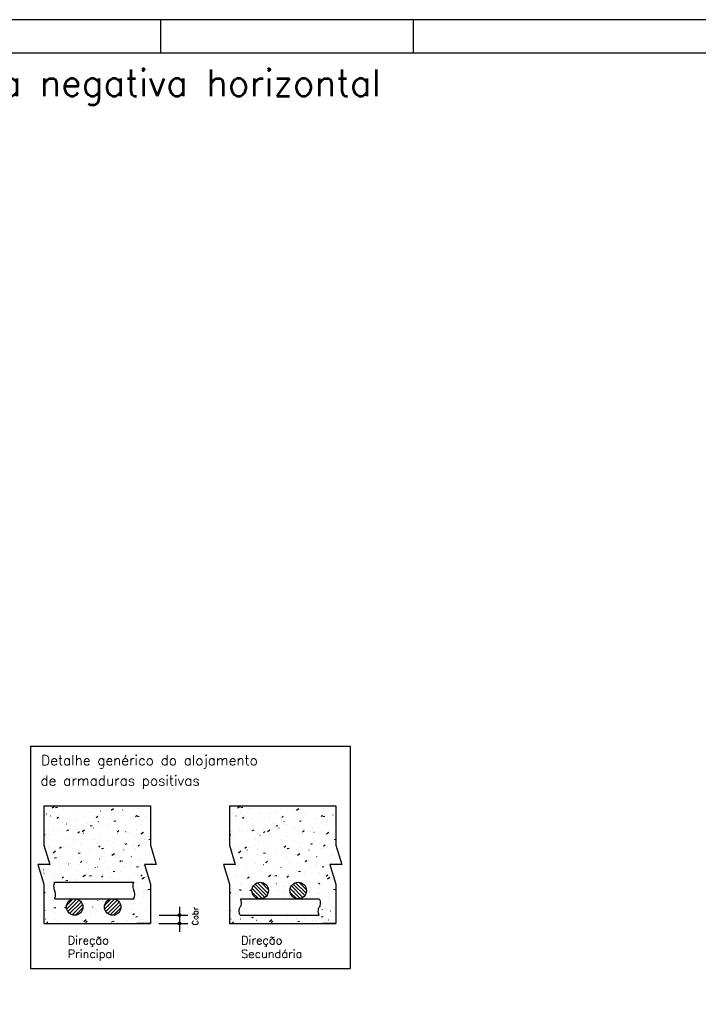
# Model space of a CAD drawing. Extents: x 0 to 84.1, y 0 to 59.4.
# Tile 3 of 7: x 16.8 to 37.2, y 29.8 to 59.4. Entities that reach past the tile are written whole.
import ezdxf

# ---------------------------------------------------------------- set-up
doc = ezdxf.new("R2010")
doc.units = 0
doc.header["$MEASUREMENT"] = 0
doc.layers.add('2', color=2, linetype='CONTINUOUS')
doc.layers.add('7', color=7, linetype='CONTINUOUS')
doc.styles.get("Standard").update_dxf_attribs({"font": 'ROMANS.SHX'})

msp = doc.modelspace()

# ---------------------------------------------------------------- linework, layer by layer
at = {"layer": '2', "linetype": 'Continuous'}
for p, q in [((84.100006, 59.400002), (0, 59.400002)), ((21, 59.400002), (21, 58.400002)), ((28.600006, 58.400002), (28.600006, 59.400002)), ((17.0946, 37.583948), (26.6996, 37.583948)), ((17.0946, 37.583948), (17.0946, 30.9)), ((26.6996, 37.583948), (26.6996, 30.9)), ((17.49349, 35.78758), (20.69349, 35.78758)), ((17.49349, 35.78758), (17.49349, 34.609642)), ((19.045229, 35.785884), (19.045837, 35.786677)), ((20.69349, 35.78758), (20.69349, 34.609642)), ((23.067987, 35.78758), (26.267987, 35.78758)), ((23.067987, 35.78758), (23.067987, 34.609642)), ((24.619725, 35.785884), (24.620334, 35.786677)), ((26.267987, 35.78758), (26.267987, 34.609642)), ((17.49349, 35.667398), (17.49349, 35.667398)), ((17.49349, 35.547), (17.49349, 35.547)), ((17.49349, 35.52884), (17.49349, 35.52884)), ((17.49349, 35.52884), (17.49349, 35.52884)), ((17.49349, 35.52884), (17.49349, 35.52884)), ((17.49349, 35.52145), (17.49349, 35.52145)), ((17.49349, 35.52145), (17.49349, 35.52145)), ((17.57687, 35.547325), (17.577847, 35.547541)), ((17.741171, 35.72817), (17.813813, 35.781305)), ((17.820944, 35.601435), (17.821921, 35.601651)), ((17.842079, 35.735157), (17.900977, 35.746606)), ((17.93173, 35.506633), (17.932339, 35.507426)), ((17.979976, 35.658444), (17.980107, 35.659436)), ((18.085443, 35.706954), (18.086051, 35.707748)), ((18.410862, 35.545106), (18.411471, 35.545899)), ((18.582455, 35.770258), (18.583431, 35.770474)), ((18.741517, 35.542955), (18.741647, 35.543947)), ((18.891516, 35.585562), (18.892125, 35.586356)), ((19.023731, 35.719933), (19.023862, 35.720924)), ((19.199503, 35.632752), (19.20048, 35.632968)), ((19.370649, 35.624036), (19.371257, 35.624829)), ((19.443577, 35.686862), (19.444554, 35.687078)), ((19.512458, 35.653686), (19.585099, 35.70682)), ((19.783902, 35.594034), (19.784032, 35.595025)), ((19.81167, 35.494164), (19.812646, 35.49438)), ((19.851302, 35.664492), (19.851911, 35.665286)), ((20.066116, 35.771011), (20.066247, 35.772003)), ((20.247032, 35.469993), (20.292994, 35.50856)), ((20.282104, 35.503203), (20.283103, 35.503246)), ((20.330435, 35.702966), (20.331043, 35.703759)), ((20.606795, 35.517379), (20.607794, 35.517422)), ((23.067987, 35.667398), (23.067987, 35.667398)), ((23.067987, 35.547), (23.067987, 35.547)), ((23.067987, 35.52884), (23.067987, 35.52884)), ((23.067987, 35.52884), (23.067987, 35.52884)), ((23.067987, 35.52884), (23.067987, 35.52884)), ((23.067987, 35.52145), (23.067987, 35.52145)), ((23.067987, 35.52145), (23.067987, 35.52145)), ((23.151367, 35.547325), (23.152343, 35.547541)), ((23.315668, 35.72817), (23.388309, 35.781305)), ((23.395441, 35.601435), (23.396417, 35.601651)), ((23.416576, 35.735157), (23.475474, 35.746606)), ((23.506227, 35.506633), (23.506836, 35.507426)), ((23.554473, 35.658444), (23.554603, 35.659436)), ((23.659939, 35.706954), (23.660548, 35.707748)), ((23.985359, 35.545106), (23.985968, 35.545899)), ((24.156952, 35.770258), (24.157928, 35.770474)), ((24.316014, 35.542955), (24.316144, 35.543947)), ((24.466013, 35.585562), (24.466622, 35.586356)), ((24.598228, 35.719933), (24.598359, 35.720924)), ((24.774, 35.632752), (24.774976, 35.632968)), ((24.945145, 35.624036), (24.945754, 35.624829)), ((25.018074, 35.686862), (25.01905, 35.687078)), ((25.086954, 35.653686), (25.159595, 35.70682)), ((25.358398, 35.594034), (25.358529, 35.595025)), ((25.386167, 35.494164), (25.387143, 35.49438)), ((25.425799, 35.664492), (25.426408, 35.665286)), ((25.640613, 35.771011), (25.640744, 35.772003)), ((25.821528, 35.469993), (25.867491, 35.50856)), ((25.856601, 35.503203), (25.8576, 35.503246)), ((25.904931, 35.702966), (25.90554, 35.703759)), ((26.181292, 35.517379), (26.182291, 35.517422)), ((17.49349, 35.381449), (17.49349, 35.381449)), ((17.49349, 35.381449), (17.49349, 35.381449)), ((17.49349, 35.254538), (17.49349, 35.254538)), ((17.49349, 35.254538), (17.49349, 35.254538)), ((17.697762, 35.481467), (17.697892, 35.482458)), ((17.883943, 35.411915), (17.929906, 35.450482)), ((17.971306, 35.402311), (17.972305, 35.402355)), ((18.178316, 35.242045), (18.178924, 35.242838)), ((18.189037, 35.408737), (18.190013, 35.408953)), ((18.459302, 35.365978), (18.459433, 35.366969)), ((18.705606, 35.434371), (18.706605, 35.434415)), ((18.806085, 35.271231), (18.807061, 35.271447)), ((18.88956, 35.187731), (18.948457, 35.19918)), ((19.030297, 35.448547), (19.031296, 35.448591)), ((19.050159, 35.325341), (19.051135, 35.325557)), ((19.065487, 35.440954), (19.11145, 35.479521)), ((19.138102, 35.320975), (19.13871, 35.321768)), ((19.219472, 35.240078), (19.219603, 35.24107)), ((19.501687, 35.417056), (19.501818, 35.418048)), ((19.547804, 35.471142), (19.548803, 35.471186)), ((19.596331, 35.325114), (19.655229, 35.336562)), ((19.944175, 35.199583), (19.944784, 35.200376)), ((20.097888, 35.399905), (20.098496, 35.400698)), ((20.260878, 35.283721), (20.261009, 35.284713)), ((20.303103, 35.462496), (20.362, 35.473945)), ((20.423307, 35.238056), (20.423916, 35.238849)), ((20.428718, 35.356658), (20.429695, 35.356874)), ((20.543093, 35.460699), (20.543224, 35.46169)), ((20.672792, 35.410768), (20.673769, 35.410984)), ((23.067987, 35.381449), (23.067987, 35.381449)), ((23.067987, 35.381449), (23.067987, 35.381449)), ((23.067987, 35.254538), (23.067987, 35.254538)), ((23.067987, 35.254538), (23.067987, 35.254538)), ((23.272258, 35.481467), (23.272389, 35.482458)), ((23.45844, 35.411915), (23.504403, 35.450482)), ((23.545803, 35.402311), (23.546802, 35.402355)), ((23.752812, 35.242045), (23.753421, 35.242838)), ((23.763534, 35.408737), (23.76451, 35.408953)), ((24.033799, 35.365978), (24.03393, 35.366969)), ((24.280103, 35.434371), (24.281102, 35.434415)), ((24.380582, 35.271231), (24.381558, 35.271447)), ((24.464056, 35.187731), (24.522954, 35.19918)), ((24.604794, 35.448547), (24.605793, 35.448591)), ((24.624656, 35.325341), (24.625632, 35.325557)), ((24.639984, 35.440954), (24.685947, 35.479521)), ((24.712598, 35.320975), (24.713207, 35.321768)), ((24.793969, 35.240078), (24.7941, 35.24107)), ((25.076184, 35.417056), (25.076314, 35.418048)), ((25.122301, 35.471142), (25.1233, 35.471186)), ((25.170828, 35.325114), (25.229726, 35.336562)), ((25.518672, 35.199583), (25.519281, 35.200376)), ((25.672384, 35.399905), (25.672993, 35.400698)), ((25.835375, 35.283721), (25.835506, 35.284713)), ((25.877599, 35.462496), (25.936497, 35.473945)), ((25.997804, 35.238056), (25.998413, 35.238849)), ((26.003215, 35.356658), (26.004191, 35.356874)), ((26.11759, 35.460699), (26.11772, 35.46169)), ((26.247289, 35.410768), (26.248265, 35.410984)), ((17.49349, 35.084286), (17.49349, 35.084286)), ((17.49349, 34.980236), (17.49349, 34.980236)), ((17.49349, 34.980236), (17.49349, 34.980236)), ((17.49349, 34.935507), (17.49349, 34.935507)), ((17.49349, 34.916363), (17.534914, 34.924415)), ((17.49349, 34.913203), (17.49349, 34.913203)), ((17.49349, 34.913203), (17.49349, 34.913203)), ((17.543949, 35.001266), (17.544558, 35.00206)), ((17.629716, 34.919151), (17.630715, 34.919195)), ((17.795619, 35.047216), (17.796595, 35.047432)), ((17.894873, 35.012022), (17.895004, 35.013014)), ((18.024603, 35.041723), (18.025212, 35.042516)), ((18.177088, 35.189), (18.177218, 35.189991)), ((18.182788, 35.050349), (18.241686, 35.061797)), ((18.364016, 34.951211), (18.365015, 34.951255)), ((18.412667, 34.90971), (18.413643, 34.909927)), ((18.503735, 35.080196), (18.504344, 35.08099)), ((18.513935, 34.978147), (18.559898, 35.016714)), ((18.640765, 35.016072), (18.713406, 35.069207)), ((18.656741, 34.96382), (18.657717, 34.964037)), ((18.688707, 34.965388), (18.689706, 34.965431)), ((18.937258, 35.063101), (18.937388, 35.064092)), ((18.984389, 35.120653), (18.984998, 35.121446)), ((19.206214, 34.987983), (19.207213, 34.988026)), ((19.418252, 35.132643), (19.419228, 35.132859)), ((19.463521, 35.159126), (19.46413, 35.15992)), ((19.69548, 35.007186), (19.741442, 35.045753)), ((19.696449, 34.929766), (19.69658, 34.930757)), ((19.940514, 35.020043), (19.941513, 35.020086)), ((19.978664, 35.106743), (19.978794, 35.107735)), ((20.0353, 34.995137), (20.036276, 34.995354)), ((20.190761, 34.934995), (20.191369, 34.935788)), ((20.265205, 35.034219), (20.266204, 35.034263)), ((20.279374, 35.049247), (20.28035, 35.049464)), ((20.412051, 34.941588), (20.484692, 34.994723)), ((20.663866, 34.965614), (20.664475, 34.966407)), ((23.067987, 35.084286), (23.067987, 35.084286)), ((23.067987, 34.980236), (23.067987, 34.980236)), ((23.067987, 34.980236), (23.067987, 34.980236)), ((23.067987, 34.935507), (23.067987, 34.935507)), ((23.067987, 34.916363), (23.109411, 34.924415)), ((23.067987, 34.913203), (23.067987, 34.913203)), ((23.067987, 34.913203), (23.067987, 34.913203)), ((23.118446, 35.001266), (23.119055, 35.00206)), ((23.204213, 34.919151), (23.205212, 34.919195)), ((23.370116, 35.047216), (23.371092, 35.047432)), ((23.46937, 35.012022), (23.4695, 35.013014)), ((23.5991, 35.041723), (23.599709, 35.042516)), ((23.751584, 35.189), (23.751715, 35.189991)), ((23.757285, 35.050349), (23.816182, 35.061797)), ((23.938513, 34.951211), (23.939512, 34.951255)), ((23.987164, 34.90971), (23.98814, 34.909927)), ((24.078232, 35.080196), (24.078841, 35.08099)), ((24.088432, 34.978147), (24.134395, 35.016714)), ((24.215261, 35.016072), (24.287902, 35.069207)), ((24.231238, 34.96382), (24.232214, 34.964037)), ((24.263204, 34.965388), (24.264203, 34.965431)), ((24.511755, 35.063101), (24.511885, 35.064092)), ((24.558886, 35.120653), (24.559495, 35.121446)), ((24.780711, 34.987983), (24.78171, 34.988026)), ((24.992749, 35.132643), (24.993725, 35.132859)), ((25.038018, 35.159126), (25.038627, 35.15992)), ((25.269976, 35.007186), (25.315939, 35.045753)), ((25.270946, 34.929766), (25.271076, 34.930757)), ((25.515011, 35.020043), (25.51601, 35.020086)), ((25.553161, 35.106743), (25.553291, 35.107735)), ((25.609797, 34.995137), (25.610773, 34.995354)), ((25.765257, 34.934995), (25.765866, 34.935788)), ((25.839702, 35.034219), (25.840701, 35.034263)), ((25.853871, 35.049247), (25.854847, 35.049464)), ((25.986547, 34.941588), (26.059188, 34.994723)), ((26.238363, 34.965614), (26.238971, 34.966407)), ((17.49349, 34.705934), (17.49349, 34.705934)), ((17.49349, 34.705934), (17.49349, 34.705934)), ((17.49349, 34.705934), (17.49349, 34.705934)), ((17.49349, 34.609645), (17.672324, 34.020676)), ((17.612658, 34.835045), (17.612789, 34.836036)), ((18.263323, 34.602299), (18.264299, 34.602516)), ((18.271189, 34.777135), (18.271797, 34.777929)), ((18.372829, 34.709145), (18.372959, 34.710137)), ((18.596608, 34.615287), (18.597217, 34.61608)), ((18.655043, 34.886123), (18.655174, 34.887115)), ((19.024834, 34.771122), (19.02581, 34.771339)), ((19.077262, 34.655743), (19.077871, 34.656537)), ((19.230975, 34.856065), (19.231583, 34.856859)), ((19.414235, 34.752788), (19.414365, 34.75378)), ((19.556394, 34.694217), (19.557003, 34.69501)), ((19.641882, 34.633617), (19.642858, 34.633833)), ((19.885956, 34.687726), (19.886932, 34.687943)), ((19.93704, 34.640305), (19.995937, 34.651754)), ((20.037048, 34.734673), (20.037657, 34.735467)), ((20.175775, 34.637299), (20.175906, 34.63829)), ((20.325472, 34.573418), (20.371434, 34.611985)), ((20.45799, 34.814277), (20.45812, 34.815268)), ((20.510154, 34.765292), (20.510762, 34.766086)), ((20.643811, 34.777688), (20.69349, 34.787344)), ((20.647467, 34.856549), (20.648443, 34.856766)), ((20.69349, 34.609645), (20.872324, 34.020676)), ((23.067987, 34.705934), (23.067987, 34.705934)), ((23.067987, 34.705934), (23.067987, 34.705934)), ((23.067987, 34.705934), (23.067987, 34.705934)), ((23.067987, 34.609645), (23.24682, 34.020676)), ((23.187155, 34.835045), (23.187286, 34.836036)), ((23.83782, 34.602299), (23.838796, 34.602516)), ((23.845685, 34.777135), (23.846294, 34.777929)), ((23.947325, 34.709145), (23.947456, 34.710137)), ((24.171105, 34.615287), (24.171714, 34.61608)), ((24.22954, 34.886123), (24.229671, 34.887115)), ((24.599331, 34.771122), (24.600307, 34.771339)), ((24.651759, 34.655743), (24.652368, 34.656537)), ((24.805471, 34.856065), (24.80608, 34.856859)), ((24.988731, 34.752788), (24.988862, 34.75378)), ((25.130891, 34.694217), (25.1315, 34.69501)), ((25.216379, 34.633617), (25.217355, 34.633833)), ((25.460453, 34.687726), (25.461429, 34.687943)), ((25.511536, 34.640305), (25.570434, 34.651754)), ((25.611545, 34.734673), (25.612154, 34.735467)), ((25.750272, 34.637299), (25.750403, 34.63829)), ((25.899969, 34.573418), (25.945931, 34.611985)), ((26.032487, 34.814277), (26.032617, 34.815268)), ((26.08465, 34.765292), (26.085259, 34.766086)), ((26.218308, 34.777688), (26.267987, 34.787344)), ((26.221964, 34.856549), (26.22294, 34.856766)), ((26.267987, 34.609645), (26.446821, 34.020676)), ((17.542841, 34.447112), (17.542841, 34.447112)), ((17.542841, 34.447112), (17.542841, 34.447112)), ((17.542841, 34.447112), (17.542841, 34.447112)), ((17.544133, 34.442859), (17.544133, 34.442859)), ((17.544133, 34.442859), (17.544133, 34.442859)), ((17.544133, 34.442859), (17.544133, 34.442859)), ((17.550071, 34.423301), (17.550071, 34.423301)), ((17.555917, 34.404049), (17.555917, 34.404049)), ((17.555917, 34.404049), (17.555917, 34.404049)), ((17.555917, 34.404049), (17.555917, 34.404049)), ((17.636822, 34.536357), (17.637431, 34.53715)), ((17.769072, 34.378458), (17.841713, 34.431593)), ((17.808399, 34.35519), (17.80853, 34.356182)), ((17.962383, 34.51534), (18.008346, 34.553907)), ((18.019249, 34.548189), (18.020225, 34.548406)), ((18.022426, 34.468052), (18.023425, 34.468095)), ((18.090614, 34.532168), (18.090745, 34.533159)), ((18.117476, 34.576814), (18.118085, 34.577607)), ((18.347117, 34.482228), (18.348116, 34.482271)), ((18.364061, 34.312226), (18.36467, 34.313019)), ((18.523497, 34.36554), (18.582394, 34.376989)), ((18.631416, 34.409602), (18.632392, 34.409818)), ((18.849805, 34.398833), (18.849936, 34.399824)), ((18.864624, 34.504823), (18.865623, 34.504866)), ((19.13202, 34.57581), (19.13215, 34.576802)), ((19.143928, 34.544379), (19.18989, 34.582946)), ((19.230268, 34.502923), (19.289166, 34.514371)), ((19.323848, 34.391156), (19.324456, 34.391949)), ((19.492538, 34.326206), (19.493514, 34.326422)), ((19.540358, 34.303974), (19.612999, 34.357109)), ((19.598924, 34.536883), (19.599923, 34.536927)), ((19.893561, 34.460321), (19.893691, 34.461313)), ((19.923615, 34.551059), (19.924614, 34.551103)), ((20.254049, 34.495029), (20.255025, 34.495245)), ((20.441122, 34.573654), (20.442121, 34.573698)), ((20.653731, 34.334422), (20.653861, 34.335414)), ((23.117338, 34.447112), (23.117338, 34.447112)), ((23.117338, 34.447112), (23.117338, 34.447112)), ((23.117338, 34.447112), (23.117338, 34.447112)), ((23.11863, 34.442859), (23.11863, 34.442859)), ((23.11863, 34.442859), (23.11863, 34.442859)), ((23.11863, 34.442859), (23.11863, 34.442859)), ((23.124568, 34.423301), (23.124568, 34.423301)), ((23.130414, 34.404049), (23.130414, 34.404049)), ((23.130414, 34.404049), (23.130414, 34.404049)), ((23.130414, 34.404049), (23.130414, 34.404049)), ((23.211319, 34.536357), (23.211928, 34.53715)), ((23.343568, 34.378458), (23.416209, 34.431593)), ((23.382896, 34.35519), (23.383027, 34.356182)), ((23.53688, 34.51534), (23.582843, 34.553907)), ((23.593746, 34.548189), (23.594722, 34.548406)), ((23.596923, 34.468052), (23.597922, 34.468095)), ((23.665111, 34.532168), (23.665241, 34.533159)), ((23.691973, 34.576814), (23.692582, 34.577607)), ((23.921614, 34.482228), (23.922613, 34.482271)), ((23.938558, 34.312226), (23.939167, 34.313019)), ((24.097993, 34.36554), (24.156891, 34.376989)), ((24.205912, 34.409602), (24.206889, 34.409818)), ((24.424302, 34.398833), (24.424433, 34.399824)), ((24.439121, 34.504823), (24.44012, 34.504866)), ((24.706517, 34.57581), (24.706647, 34.576802)), ((24.718424, 34.544379), (24.764387, 34.582946)), ((24.804765, 34.502923), (24.863663, 34.514371)), ((24.898344, 34.391156), (24.898953, 34.391949)), ((25.067035, 34.326206), (25.068011, 34.326422)), ((25.114854, 34.303974), (25.187495, 34.357109)), ((25.173421, 34.536883), (25.17442, 34.536927)), ((25.468057, 34.460321), (25.468188, 34.461313)), ((25.498112, 34.551059), (25.499111, 34.551103)), ((25.828545, 34.495029), (25.829522, 34.495245)), ((26.015619, 34.573654), (26.016618, 34.573698)), ((26.228228, 34.334422), (26.228358, 34.335414)), ((17.672324, 34.020676), (17.314657, 34.020676)), ((17.314657, 34.020676), (17.49349, 33.431707)), ((17.601013, 34.255529), (17.601013, 34.255529)), ((17.611519, 34.22093), (17.611519, 34.22093)), ((17.620883, 34.19009), (17.620883, 34.19009)), ((17.622168, 34.185857), (17.622168, 34.185857)), ((17.622168, 34.185857), (17.622168, 34.185857)), ((17.622168, 34.185857), (17.622168, 34.185857)), ((17.625831, 34.186669), (17.626807, 34.186885)), ((17.729695, 34.071448), (17.730304, 34.072241)), ((17.816725, 34.228158), (17.875623, 34.239606)), ((17.869905, 34.240779), (17.870881, 34.240995)), ((18.210349, 34.111904), (18.210958, 34.112698)), ((18.237997, 34.048081), (18.238974, 34.048297)), ((18.285376, 34.044877), (18.285507, 34.045869)), ((18.523034, 34.021663), (18.524033, 34.021707)), ((18.567591, 34.221855), (18.567721, 34.222847)), ((18.592376, 34.081572), (18.638338, 34.120139)), ((18.689481, 34.150377), (18.69009, 34.151171)), ((19.170135, 34.190834), (19.170744, 34.191627)), ((19.248464, 34.272096), (19.24944, 34.272312)), ((19.257334, 34.053723), (19.258333, 34.053767)), ((19.329131, 34.106366), (19.329262, 34.107357)), ((19.582025, 34.067899), (19.583024, 34.067943)), ((19.611346, 34.283344), (19.611477, 34.284335)), ((19.649267, 34.229307), (19.649876, 34.230101)), ((19.77392, 34.110611), (19.819882, 34.149178)), ((19.86063, 34.133508), (19.861607, 34.133724)), ((20.099532, 34.090494), (20.100531, 34.090538)), ((20.122373, 34.259926), (20.122981, 34.26072)), ((20.371516, 34.157444), (20.371647, 34.158436)), ((20.872324, 34.020676), (20.514657, 34.020676)), ((20.514657, 34.020676), (20.69349, 33.431707)), ((20.588977, 34.020676), (20.588977, 34.020676)), ((20.595478, 34.290545), (20.596087, 34.291339)), ((20.612425, 34.020676), (20.612425, 34.020676)), ((20.612425, 34.020676), (20.612425, 34.020676)), ((20.613067, 34.020676), (20.613067, 34.020676)), ((20.721753, 34.050112), (20.722729, 34.050328)), ((20.813677, 34.020676), (20.813677, 34.020676)), ((20.833832, 34.122555), (20.834832, 34.122598)), ((20.838011, 34.020676), (20.838011, 34.020676)), ((23.24682, 34.020676), (22.889153, 34.020676)), ((22.889153, 34.020676), (23.067987, 33.431707)), ((23.17551, 34.255529), (23.17551, 34.255529)), ((23.186016, 34.22093), (23.186016, 34.22093)), ((23.19538, 34.19009), (23.19538, 34.19009)), ((23.196665, 34.185857), (23.196665, 34.185857)), ((23.196665, 34.185857), (23.196665, 34.185857)), ((23.196665, 34.185857), (23.196665, 34.185857)), ((23.200327, 34.186669), (23.201304, 34.186885)), ((23.304192, 34.071448), (23.304801, 34.072241)), ((23.391222, 34.228158), (23.450119, 34.239606)), ((23.444401, 34.240779), (23.445378, 34.240995)), ((23.784846, 34.111904), (23.785455, 34.112698)), ((23.812494, 34.048081), (23.81347, 34.048297)), ((23.859873, 34.044877), (23.860003, 34.045869)), ((24.097531, 34.021663), (24.09853, 34.021707)), ((24.142087, 34.221855), (24.142218, 34.222847)), ((24.166872, 34.081572), (24.212835, 34.120139)), ((24.263978, 34.150377), (24.264587, 34.151171)), ((24.744632, 34.190834), (24.745241, 34.191627)), ((24.822961, 34.272096), (24.823937, 34.272312)), ((24.831831, 34.053723), (24.83283, 34.053767)), ((24.903628, 34.106366), (24.903759, 34.107357)), ((25.156522, 34.067899), (25.157521, 34.067943)), ((25.185843, 34.283344), (25.185973, 34.284335)), ((25.223764, 34.229307), (25.224373, 34.230101)), ((25.348417, 34.110611), (25.394379, 34.149178)), ((25.435127, 34.133508), (25.436104, 34.133724)), ((25.674029, 34.090494), (25.675028, 34.090538)), ((25.696869, 34.259926), (25.697478, 34.26072)), ((25.946013, 34.157444), (25.946144, 34.158436)), ((26.446821, 34.020676), (26.089154, 34.020676)), ((26.089154, 34.020676), (26.267987, 33.431707)), ((26.163474, 34.020676), (26.163474, 34.020676)), ((26.169975, 34.290545), (26.170584, 34.291339)), ((26.186922, 34.020676), (26.186922, 34.020676)), ((26.186922, 34.020676), (26.186922, 34.020676)), ((26.187564, 34.020676), (26.187564, 34.020676)), ((26.296249, 34.050112), (26.297226, 34.050328)), ((26.388174, 34.020676), (26.388174, 34.020676)), ((26.408329, 34.122555), (26.409328, 34.122598)), ((26.412507, 34.020676), (26.412507, 34.020676)), ((17.326476, 33.98175), (17.326476, 33.98175)), ((17.330171, 33.969581), (17.330171, 33.969581)), ((17.330171, 33.969581), (17.330171, 33.969581)), ((17.330171, 33.969581), (17.330171, 33.969581)), ((17.365095, 33.854563), (17.365095, 33.854563)), ((17.476487, 33.879258), (17.477463, 33.879474)), ((17.497148, 33.768387), (17.497757, 33.76918)), ((17.680836, 33.984892), (17.681835, 33.984935)), ((18.003162, 33.8679), (18.003292, 33.868891)), ((18.005527, 33.999068), (18.006526, 33.999112)), ((18.456934, 33.847316), (18.457543, 33.84811)), ((18.668665, 33.666361), (18.741306, 33.719495)), ((18.764702, 33.752411), (18.764833, 33.753402)), ((18.855046, 33.910575), (18.856022, 33.910791)), ((19.046917, 33.929388), (19.047047, 33.93038)), ((19.09912, 33.964685), (19.100096, 33.964901)), ((19.263008, 33.725925), (19.263617, 33.726718)), ((19.41672, 33.926246), (19.417329, 33.92704)), ((19.467212, 33.771987), (19.468189, 33.772203)), ((19.570977, 33.818114), (19.629874, 33.829563)), ((19.736114, 33.756544), (19.736722, 33.757337)), ((19.807087, 33.803489), (19.807218, 33.804481)), ((19.889826, 33.956865), (19.890435, 33.957659)), ((20.089302, 33.980467), (20.089432, 33.981458)), ((20.209219, 33.787163), (20.209828, 33.787956)), ((20.277748, 33.955497), (20.336646, 33.966945)), ((20.362931, 33.987484), (20.36354, 33.988278)), ((20.403912, 33.676842), (20.449875, 33.71541)), ((20.477679, 33.996002), (20.478655, 33.996218)), ((22.900973, 33.98175), (22.900973, 33.98175)), ((22.904668, 33.969581), (22.904668, 33.969581)), ((22.904668, 33.969581), (22.904668, 33.969581)), ((22.904668, 33.969581), (22.904668, 33.969581)), ((22.939592, 33.854563), (22.939592, 33.854563)), ((23.050983, 33.879258), (23.05196, 33.879474)), ((23.071645, 33.768387), (23.072254, 33.76918)), ((23.255333, 33.984892), (23.256332, 33.984935)), ((23.577658, 33.8679), (23.577789, 33.868891)), ((23.580024, 33.999068), (23.581023, 33.999112)), ((24.031431, 33.847316), (24.03204, 33.84811)), ((24.243161, 33.666361), (24.315802, 33.719495)), ((24.339199, 33.752411), (24.33933, 33.753402)), ((24.429542, 33.910575), (24.430519, 33.910791)), ((24.621414, 33.929388), (24.621544, 33.93038)), ((24.673616, 33.964685), (24.674593, 33.964901)), ((24.837505, 33.725925), (24.838114, 33.726718)), ((24.991217, 33.926246), (24.991826, 33.92704)), ((25.041709, 33.771987), (25.042685, 33.772203)), ((25.145474, 33.818114), (25.204371, 33.829563)), ((25.31061, 33.756544), (25.311219, 33.757337)), ((25.381584, 33.803489), (25.381714, 33.804481)), ((25.464323, 33.956865), (25.464931, 33.957659)), ((25.663798, 33.980467), (25.663929, 33.981458)), ((25.783716, 33.787163), (25.784324, 33.787956)), ((25.852245, 33.955497), (25.911143, 33.966945)), ((25.937428, 33.987484), (25.938037, 33.988278)), ((25.978409, 33.676842), (26.024371, 33.71541)), ((26.052175, 33.996002), (26.053152, 33.996218)), ((17.421282, 33.669516), (17.421282, 33.669516)), ((17.421282, 33.669516), (17.421282, 33.669516)), ((17.421282, 33.669516), (17.421282, 33.669516)), ((17.443131, 33.597561), (17.443131, 33.597561)), ((17.443131, 33.597561), (17.443131, 33.597561)), ((17.447741, 33.582375), (17.447741, 33.582375)), ((17.447741, 33.582375), (17.447741, 33.582375)), ((17.470488, 33.507462), (17.470488, 33.507462)), ((17.49349, 33.431707), (17.49349, 32.253773)), ((17.663937, 33.515908), (17.664936, 33.515952)), ((17.720947, 33.690922), (17.721077, 33.691913)), ((17.816543, 33.491504), (19.969952, 33.491504)), ((17.822568, 33.606538), (17.823177, 33.607331)), ((17.844579, 33.68656), (17.845556, 33.686776)), ((18.040824, 33.618765), (18.086786, 33.657332)), ((18.157434, 33.543349), (18.216331, 33.554798)), ((18.181444, 33.538503), (18.182443, 33.538547)), ((18.303222, 33.646995), (18.303831, 33.647788)), ((18.461627, 33.549054), (18.462604, 33.549271)), ((18.482488, 33.575433), (18.482618, 33.576424)), ((18.705701, 33.603164), (18.706678, 33.603381)), ((18.782354, 33.685468), (18.782963, 33.686261)), ((18.864205, 33.680732), (18.923103, 33.69218)), ((18.915744, 33.570563), (18.916743, 33.570607)), ((19.222368, 33.647804), (19.26833, 33.686371)), ((19.240435, 33.58474), (19.241434, 33.584783)), ((19.242658, 33.449534), (19.242788, 33.450525)), ((19.524872, 33.626511), (19.525003, 33.627503)), ((19.757942, 33.607334), (19.758941, 33.607378)), ((19.969952, 33.491504), (20.195048, 33.491504)), ((20.084261, 33.634481), (20.085237, 33.634698)), ((20.284064, 33.493176), (20.284194, 33.494168)), ((20.328335, 33.688591), (20.329311, 33.688808)), ((20.439951, 33.591876), (20.512592, 33.645011)), ((20.492243, 33.639395), (20.493242, 33.639438)), ((20.566278, 33.670154), (20.566409, 33.671146)), ((20.69349, 33.431707), (20.69349, 32.253773)), ((22.995779, 33.669516), (22.995779, 33.669516)), ((22.995779, 33.669516), (22.995779, 33.669516)), ((22.995779, 33.669516), (22.995779, 33.669516)), ((23.017627, 33.597561), (23.017627, 33.597561)), ((23.017627, 33.597561), (23.017627, 33.597561)), ((23.022238, 33.582375), (23.022238, 33.582375)), ((23.022238, 33.582375), (23.022238, 33.582375)), ((23.044985, 33.507462), (23.044985, 33.507462)), ((23.067987, 33.431707), (23.067987, 32.253773)), ((23.295444, 33.690922), (23.295574, 33.691913)), ((23.406212, 33.425371), (23.406082, 33.426362)), ((23.419076, 33.68656), (23.420052, 33.686776)), ((23.61532, 33.618765), (23.661283, 33.657332)), ((23.843181, 33.437732), (24.188185, 33.092728)), ((23.916495, 33.477555), (24.228008, 33.166042)), ((24.018977, 33.48821), (24.238663, 33.268523)), ((24.356851, 33.685468), (24.35746, 33.686261)), ((24.438702, 33.680732), (24.4976, 33.69218)), ((24.479479, 33.440872), (24.478503, 33.441088)), ((24.796865, 33.647804), (24.842827, 33.686371)), ((24.985673, 33.437732), (25.330677, 33.092728)), ((25.058987, 33.477555), (25.3705, 33.166042)), ((25.161469, 33.48821), (25.381155, 33.268524)), ((25.209159, 33.497217), (25.209028, 33.498208)), ((25.744638, 33.472716), (25.790601, 33.434149)), ((25.902831, 33.688591), (25.903808, 33.688808)), ((26.014447, 33.591876), (26.087088, 33.645011)), ((26.066739, 33.639395), (26.067738, 33.639438)), ((26.140775, 33.670154), (26.140906, 33.671146)), ((26.267987, 33.431707), (26.267987, 32.253773)), ((17.49349, 33.414292), (17.50956, 33.417415)), ((17.49349, 33.334423), (17.49349, 33.334423)), ((17.49349, 33.334423), (17.49349, 33.334423)), ((17.49349, 33.334423), (17.49349, 33.334423)), ((17.49349, 33.159497), (17.535234, 33.194525)), ((17.49349, 33.177675), (17.49349, 33.177675)), ((17.49349, 33.177675), (17.49349, 33.177675)), ((17.49349, 33.177675), (17.49349, 33.177675)), ((17.590021, 33.303477), (17.59063, 33.30427)), ((20.294543, 33.312416), (20.295152, 33.313209)), ((20.303009, 33.134373), (20.303985, 33.134589)), ((20.475343, 33.170411), (20.476342, 33.170455)), ((20.618457, 33.270688), (20.677355, 33.282137)), ((23.067987, 33.414292), (23.084056, 33.417415)), ((23.067987, 33.334423), (23.067987, 33.334423)), ((23.067987, 33.334423), (23.067987, 33.334423)), ((23.067987, 33.334423), (23.067987, 33.334423)), ((23.067987, 33.159497), (23.109731, 33.194525)), ((23.067987, 33.177675), (23.067987, 33.177675)), ((23.067987, 33.177675), (23.067987, 33.177675)), ((23.067987, 33.177675), (23.067987, 33.177675)), ((23.164518, 33.303477), (23.165127, 33.30427)), ((23.250264, 33.164778), (23.249288, 33.164995)), ((23.258, 33.151646), (23.257391, 33.15244)), ((23.365867, 33.269849), (23.424765, 33.2584)), ((23.58342, 33.313495), (23.582811, 33.314288)), ((23.688427, 33.248393), (23.688296, 33.249384)), ((23.693761, 33.268818), (23.739723, 33.230251)), ((23.753227, 33.188274), (23.938727, 33.002774)), ((23.753539, 33.3011), (24.051553, 33.003086)), ((23.788339, 33.379437), (24.12989, 33.037885)), ((23.862431, 33.303366), (23.861455, 33.303583)), ((24.132751, 33.372544), (24.131752, 33.372587)), ((24.447618, 33.381728), (24.447487, 33.382719)), ((24.537179, 33.242419), (24.53657, 33.243213)), ((24.650258, 33.349949), (24.649259, 33.349993)), ((24.723553, 33.386762), (24.722577, 33.386979)), ((24.729833, 33.20475), (24.729702, 33.205742)), ((24.895719, 33.188274), (25.081219, 33.002774)), ((24.896031, 33.3011), (25.194045, 33.003086)), ((24.930831, 33.379437), (25.272382, 33.037886)), ((25.010284, 33.2118), (25.009675, 33.212594)), ((25.384558, 33.317889), (25.383559, 33.317932)), ((25.48339, 33.181181), (25.482781, 33.181974)), ((25.485064, 33.217939), (25.484088, 33.218156)), ((25.491373, 33.320239), (25.491243, 33.321231)), ((25.709249, 33.303712), (25.70825, 33.303756)), ((25.773588, 33.143262), (25.773457, 33.144253)), ((25.956495, 33.150562), (25.955886, 33.151355)), ((26.04984, 33.170411), (26.050839, 33.170455)), ((26.192954, 33.270688), (26.251851, 33.282137)), ((17.49349, 33.060121), (17.49349, 33.060121)), ((17.49349, 33.060121), (17.49349, 33.060121)), ((17.49349, 33.060121), (17.49349, 33.060121)), ((17.49349, 33.040221), (17.49349, 33.040221)), ((17.49349, 33.040221), (17.49349, 33.040221)), ((17.635844, 33.0445), (17.635974, 33.045491)), ((17.682894, 32.838568), (17.683503, 32.839361)), ((17.825642, 32.995504), (19.969952, 32.995504)), ((17.839854, 33.055343), (17.840853, 33.055387)), ((17.918865, 32.880123), (17.919841, 32.880339)), ((18.178731, 32.802733), (18.364231, 32.988233)), ((18.179042, 32.689908), (18.477056, 32.987921)), ((18.213842, 32.61157), (18.555393, 32.953122)), ((18.268684, 32.553275), (18.613689, 32.89828)), ((18.64268, 32.917498), (18.643289, 32.918291)), ((19.115786, 32.948117), (19.116394, 32.94891)), ((19.297424, 32.91144), (19.2984, 32.911656)), ((19.321223, 32.802733), (19.506723, 32.988233)), ((19.321534, 32.689908), (19.619548, 32.987922)), ((19.356334, 32.61157), (19.697886, 32.953122)), ((19.411176, 32.553275), (19.75618, 32.89828)), ((19.43742, 32.962243), (19.43755, 32.963235)), ((19.969952, 32.995504), (20.195048, 32.995504)), ((20.198961, 32.846754), (20.199091, 32.847746)), ((20.381389, 32.839652), (20.381998, 32.840445)), ((20.481175, 33.023732), (20.481306, 33.024723)), ((20.535102, 33.039974), (20.53571, 33.040767)), ((23.067987, 33.060121), (23.067987, 33.060121)), ((23.067987, 33.060121), (23.067987, 33.060121)), ((23.067987, 33.060121), (23.067987, 33.060121)), ((23.067987, 33.040221), (23.067987, 33.040221)), ((23.067987, 33.040221), (23.067987, 33.040221)), ((23.210341, 33.0445), (23.210471, 33.045491)), ((23.400139, 32.995504), (25.544449, 32.995504)), ((23.41535, 32.935621), (23.414351, 32.935664)), ((23.494338, 33.110668), (23.493362, 33.110885)), ((24.217786, 33.072717), (24.217177, 33.07351)), ((24.690891, 33.042098), (24.690282, 33.042891)), ((24.872897, 33.079351), (24.871921, 33.079568)), ((25.012047, 33.027773), (25.011917, 33.028764)), ((25.544449, 32.995504), (25.769545, 32.995504)), ((25.878482, 32.856418), (25.877506, 32.856635)), ((26.055672, 33.023732), (26.055803, 33.024723)), ((26.109598, 33.039974), (26.110207, 33.040767)), ((17.49349, 32.80676), (17.49349, 32.80676)), ((17.49349, 32.785819), (17.49349, 32.785819)), ((17.49349, 32.785819), (17.49349, 32.785819)), ((17.49349, 32.785819), (17.49349, 32.785819)), ((17.49349, 32.663256), (17.49349, 32.663256)), ((17.49349, 32.591731), (17.49349, 32.591731)), ((17.49349, 32.591731), (17.49349, 32.591731)), ((17.49349, 32.571975), (17.49349, 32.571975)), ((17.49349, 32.571975), (17.49349, 32.571975)), ((17.498264, 32.572183), (17.499263, 32.572227)), ((17.529182, 32.638246), (17.529791, 32.639039)), ((17.674791, 32.826013), (17.675767, 32.826229)), ((17.791371, 32.721159), (17.850268, 32.732607)), ((17.831585, 32.564645), (17.831715, 32.565637)), ((18.008314, 32.676719), (18.008923, 32.677513)), ((18.113799, 32.741623), (18.11393, 32.742615)), ((18.119264, 32.722189), (18.165226, 32.760757)), ((18.286958, 32.687425), (18.287934, 32.687641)), ((18.341998, 32.513452), (18.653511, 32.824965)), ((18.44448, 32.502797), (18.664167, 32.722484)), ((18.557255, 32.61842), (18.558254, 32.618464)), ((18.872991, 32.608288), (18.873121, 32.60928)), ((18.904006, 32.549919), (18.904982, 32.550135)), ((18.962073, 32.747795), (18.962682, 32.748588)), ((19.074762, 32.641015), (19.075761, 32.641059)), ((19.14808, 32.604029), (19.149056, 32.604245)), ((19.155205, 32.785266), (19.155336, 32.786257)), ((19.435179, 32.778414), (19.435787, 32.779207)), ((19.48449, 32.513452), (19.796003, 32.824965)), ((19.586972, 32.502797), (19.806658, 32.722484)), ((19.809063, 32.673075), (19.810062, 32.673119)), ((19.908284, 32.809033), (19.908893, 32.809826)), ((19.909591, 32.772852), (19.910567, 32.773068)), ((19.916746, 32.669777), (19.916877, 32.670768)), ((20.133753, 32.687251), (20.134752, 32.687295)), ((20.170141, 32.518291), (20.216104, 32.556858)), ((20.526639, 32.635346), (20.527615, 32.635562)), ((20.65126, 32.709846), (20.652259, 32.70989)), ((20.676916, 32.543877), (20.677047, 32.544869)), ((21.570179, 32.752797), (21.570179, 32.003773)), ((23.067987, 32.80676), (23.067987, 32.80676)), ((23.067987, 32.785819), (23.067987, 32.785819)), ((23.067987, 32.785819), (23.067987, 32.785819)), ((23.067987, 32.785819), (23.067987, 32.785819)), ((23.067987, 32.663256), (23.067987, 32.663256)), ((23.067987, 32.591731), (23.067987, 32.591731)), ((23.067987, 32.591731), (23.067987, 32.591731)), ((23.067987, 32.571975), (23.067987, 32.571975)), ((23.067987, 32.571975), (23.067987, 32.571975)), ((23.072761, 32.572183), (23.07376, 32.572227)), ((23.103679, 32.638246), (23.104288, 32.639039)), ((24.817285, 32.540482), (24.817155, 32.541474)), ((25.869649, 32.677798), (25.86904, 32.678592)), ((26.101136, 32.635346), (26.102112, 32.635562)), ((26.225757, 32.709846), (26.226756, 32.70989)), ((26.251413, 32.543877), (26.251544, 32.544869)), ((17.49349, 32.511517), (17.49349, 32.511517)), ((17.49349, 32.253773), (20.69349, 32.253773)), ((17.525447, 32.518602), (17.526423, 32.518818)), ((17.531743, 32.253773), (17.531743, 32.253773)), ((17.531743, 32.253773), (17.531743, 32.253773)), ((17.54937, 32.387668), (17.549501, 32.388659)), ((17.561026, 32.253773), (17.561026, 32.253773)), ((17.567712, 32.259382), (17.613674, 32.29795)), ((17.568176, 32.253773), (17.568176, 32.253773)), ((17.568176, 32.253773), (17.568176, 32.253773)), ((17.683776, 32.253773), (17.683776, 32.253773)), ((17.683776, 32.253773), (17.683776, 32.253773)), ((17.683776, 32.253773), (17.683776, 32.253773)), ((17.775767, 32.373658), (17.776376, 32.374452)), ((17.790658, 32.253773), (17.790658, 32.253773)), ((17.790658, 32.253773), (17.790658, 32.253773)), ((17.89354, 32.325904), (17.894516, 32.32612)), ((18.049573, 32.253773), (18.049573, 32.253773)), ((18.049573, 32.253773), (18.049573, 32.253773)), ((18.133386, 32.253773), (18.133386, 32.253773)), ((18.133386, 32.253773), (18.133386, 32.253773)), ((18.308488, 32.253773), (18.308488, 32.253773)), ((18.308562, 32.254333), (18.308692, 32.255324)), ((18.567403, 32.253773), (18.567403, 32.253773)), ((18.582997, 32.253773), (18.582997, 32.253773)), ((18.582997, 32.253773), (18.582997, 32.253773)), ((18.590776, 32.43131), (18.590907, 32.432302)), ((18.610605, 32.253773), (18.610605, 32.253773)), ((18.696565, 32.316649), (18.769206, 32.369783)), ((18.707963, 32.253773), (18.707963, 32.253773)), ((18.749256, 32.288421), (18.795219, 32.326988)), ((18.805473, 32.253773), (18.805473, 32.253773)), ((18.805473, 32.253773), (18.805473, 32.253773)), ((18.826318, 32.253773), (18.826318, 32.253773)), ((19.032607, 32.253773), (19.032607, 32.253773)), ((19.047398, 32.273048), (19.048006, 32.273841)), ((19.085233, 32.253773), (19.085233, 32.253773)), ((19.250621, 32.253773), (19.250621, 32.253773)), ((19.344148, 32.253773), (19.344148, 32.253773)), ((19.344148, 32.253773), (19.344148, 32.253773)), ((19.344148, 32.253773), (19.344148, 32.253773)), ((19.352317, 32.315821), (19.352447, 32.316813)), ((19.482218, 32.253773), (19.482218, 32.253773)), ((19.516173, 32.411331), (19.517149, 32.411547)), ((19.520503, 32.303667), (19.521112, 32.30446)), ((19.545622, 32.311115), (19.60452, 32.322564)), ((19.603063, 32.253773), (19.603063, 32.253773)), ((19.603063, 32.253773), (19.603063, 32.253773)), ((19.603063, 32.253773), (19.603063, 32.253773)), ((19.634531, 32.492799), (19.634662, 32.49379)), ((19.8549, 32.253773), (19.8549, 32.253773)), ((19.861978, 32.253773), (19.861978, 32.253773)), ((19.861978, 32.253773), (19.861978, 32.253773)), ((19.861978, 32.253773), (19.861978, 32.253773)), ((19.931828, 32.253773), (19.931828, 32.253773)), ((19.993608, 32.334286), (19.994217, 32.335079)), ((20.042769, 32.253773), (20.042769, 32.253773)), ((20.042769, 32.253773), (20.042769, 32.253773)), ((20.042769, 32.253773), (20.042769, 32.253773)), ((20.120893, 32.253773), (20.120893, 32.253773)), ((20.120893, 32.253773), (20.120893, 32.253773)), ((20.120893, 32.253773), (20.120893, 32.253773)), ((20.133221, 32.273825), (20.134197, 32.274042)), ((20.252394, 32.448498), (20.311292, 32.459946)), ((20.69349, 32.253773), (20.29349, 32.253773)), ((20.377295, 32.327935), (20.378271, 32.328152)), ((20.379808, 32.253773), (20.379808, 32.253773)), ((20.379808, 32.253773), (20.379808, 32.253773)), ((20.381439, 32.253773), (20.381439, 32.253773)), ((20.394702, 32.3669), (20.394832, 32.367891)), ((20.466714, 32.364905), (20.467322, 32.365698)), ((20.48372, 32.253773), (20.48372, 32.253773)), ((20.638723, 32.253773), (20.638723, 32.253773)), ((20.638723, 32.253773), (20.638723, 32.253773)), ((20.94349, 32.253773), (21.820179, 32.253773)), ((20.957107, 32.502797), (21.820179, 32.502797)), ((23.067987, 32.511517), (23.067987, 32.511517)), ((23.067987, 32.253773), (26.267987, 32.253773)), ((23.099944, 32.518602), (23.10092, 32.518818)), ((23.106239, 32.253773), (23.106239, 32.253773)), ((23.106239, 32.253773), (23.106239, 32.253773)), ((23.123867, 32.387668), (23.123998, 32.388659)), ((23.135523, 32.253773), (23.135523, 32.253773)), ((23.142209, 32.259382), (23.188171, 32.29795)), ((23.142673, 32.253773), (23.142673, 32.253773)), ((23.142673, 32.253773), (23.142673, 32.253773)), ((23.239433, 32.475056), (23.238434, 32.475099)), ((23.258273, 32.253773), (23.258273, 32.253773)), ((23.258273, 32.253773), (23.258273, 32.253773)), ((23.258273, 32.253773), (23.258273, 32.253773)), ((23.350264, 32.373658), (23.350873, 32.374452)), ((23.365154, 32.253773), (23.365154, 32.253773)), ((23.365154, 32.253773), (23.365154, 32.253773)), ((23.39104, 32.499504), (25.544449, 32.499504)), ((23.397674, 32.383676), (23.397065, 32.384469)), ((23.468036, 32.325904), (23.469013, 32.32612)), ((23.624069, 32.253773), (23.624069, 32.253773)), ((23.624069, 32.253773), (23.624069, 32.253773)), ((23.707883, 32.253773), (23.707883, 32.253773)), ((23.707883, 32.253773), (23.707883, 32.253773)), ((23.73193, 32.447658), (23.790828, 32.436209)), ((23.75694, 32.452461), (23.755941, 32.452504)), ((23.878328, 32.343219), (23.877719, 32.344013)), ((23.882985, 32.253773), (23.882985, 32.253773)), ((23.883058, 32.254333), (23.883189, 32.255324)), ((24.037101, 32.441737), (24.036124, 32.441953)), ((24.057115, 32.414583), (24.056984, 32.415574)), ((24.1419, 32.253773), (24.1419, 32.253773)), ((24.157494, 32.253773), (24.157494, 32.253773)), ((24.157494, 32.253773), (24.157494, 32.253773)), ((24.165273, 32.43131), (24.165403, 32.432302)), ((24.185102, 32.253773), (24.185102, 32.253773)), ((24.271061, 32.316649), (24.343702, 32.369783)), ((24.281175, 32.387627), (24.280198, 32.387843)), ((24.28246, 32.253773), (24.28246, 32.253773)), ((24.323753, 32.288421), (24.369715, 32.326988)), ((24.37997, 32.253773), (24.37997, 32.253773)), ((24.37997, 32.253773), (24.37997, 32.253773)), ((24.400815, 32.253773), (24.400815, 32.253773)), ((24.49124, 32.4204), (24.490241, 32.420444)), ((24.607104, 32.253773), (24.607104, 32.253773)), ((24.621894, 32.273048), (24.622503, 32.273841)), ((24.65973, 32.253773), (24.65973, 32.253773)), ((24.815931, 32.406224), (24.814932, 32.406268)), ((24.825118, 32.253773), (24.825118, 32.253773)), ((24.918645, 32.253773), (24.918645, 32.253773)), ((24.918645, 32.253773), (24.918645, 32.253773)), ((24.918645, 32.253773), (24.918645, 32.253773)), ((24.926814, 32.315821), (24.926944, 32.316813)), ((25.056715, 32.253773), (25.056715, 32.253773)), ((25.09067, 32.411331), (25.091646, 32.411547)), ((25.095, 32.303667), (25.095609, 32.30446)), ((25.0995, 32.363505), (25.099369, 32.364496)), ((25.120119, 32.311115), (25.179017, 32.322564)), ((25.17756, 32.253773), (25.17756, 32.253773)), ((25.17756, 32.253773), (25.17756, 32.253773)), ((25.17756, 32.253773), (25.17756, 32.253773)), ((25.333438, 32.383629), (25.332439, 32.383673)), ((25.429397, 32.253773), (25.429397, 32.253773)), ((25.436475, 32.253773), (25.436475, 32.253773)), ((25.436475, 32.253773), (25.436475, 32.253773)), ((25.436475, 32.253773), (25.436475, 32.253773)), ((25.506325, 32.253773), (25.506325, 32.253773)), ((25.544449, 32.499504), (25.769545, 32.499504)), ((25.568105, 32.334286), (25.568714, 32.335079)), ((25.617266, 32.253773), (25.617266, 32.253773)), ((25.617266, 32.253773), (25.617266, 32.253773)), ((25.617266, 32.253773), (25.617266, 32.253773)), ((25.659734, 32.35631), (25.658757, 32.356526)), ((25.69539, 32.253773), (25.69539, 32.253773)), ((25.69539, 32.253773), (25.69539, 32.253773)), ((25.69539, 32.253773), (25.69539, 32.253773)), ((25.707718, 32.273825), (25.708694, 32.274042)), ((25.826891, 32.448498), (25.885788, 32.459946)), ((25.858691, 32.49684), (25.858561, 32.497831)), ((26.267987, 32.253773), (25.867987, 32.253773)), ((25.951792, 32.327935), (25.952768, 32.328152)), ((25.954305, 32.253773), (25.954305, 32.253773)), ((25.954305, 32.253773), (25.954305, 32.253773)), ((25.955936, 32.253773), (25.955936, 32.253773)), ((25.969198, 32.3669), (25.969329, 32.367891)), ((26.04121, 32.364905), (26.041819, 32.365698)), ((26.058217, 32.253773), (26.058217, 32.253773)), ((26.21322, 32.253773), (26.21322, 32.253773)), ((26.21322, 32.253773), (26.21322, 32.253773)), ((17.0946, 30.9), (26.6996, 30.9))]:
    msp.add_line(p, q, dxfattribs=at)
for points in [[(83.100006, 1), (2.5, 1), (2.5, 58.400002), (83.100006, 58.400002), (83.100006, 1)], [(17.816543, 33.491504), (17.807445, 33.472104), (17.800281, 33.453137), (17.792891, 33.426694), (17.786729, 33.382563), (17.788399, 33.334016), (17.797212, 33.291639), (17.804158, 33.271074), (17.816543, 33.243504)], [(20.195048, 33.491504), (20.18595, 33.472104), (20.178786, 33.453137), (20.171396, 33.426694), (20.165234, 33.382563), (20.166903, 33.334016), (20.175717, 33.291639), (20.182663, 33.271074), (20.195048, 33.243504)], [(17.816543, 32.995504), (17.825642, 33.014903), (17.832805, 33.033871), (17.840195, 33.060313), (17.846358, 33.104444), (17.844688, 33.152991), (17.835875, 33.195369), (17.828928, 33.215933), (17.816543, 33.243503)], [(20.195048, 32.995504), (20.204147, 33.014903), (20.21131, 33.033871), (20.218699, 33.060313), (20.224863, 33.104444), (20.223193, 33.152991), (20.21438, 33.195369), (20.207432, 33.215933), (20.195048, 33.243503)], [(23.39104, 32.995504), (23.400139, 32.976105), (23.407302, 32.957137), (23.414691, 32.930694), (23.420854, 32.886564), (23.419185, 32.838016), (23.410372, 32.795639), (23.403424, 32.775074), (23.39104, 32.747504)], [(25.769545, 32.995504), (25.778644, 32.976105), (25.785807, 32.957137), (25.793196, 32.930694), (25.799359, 32.886564), (25.79769, 32.838016), (25.788877, 32.795639), (25.781929, 32.775074), (25.769545, 32.747504)], [(23.39104, 32.499504), (23.381941, 32.518903), (23.374777, 32.537871), (23.367388, 32.564313), (23.361226, 32.608444), (23.362895, 32.656991), (23.371709, 32.699369), (23.378655, 32.719933), (23.39104, 32.747503)], [(25.769545, 32.499504), (25.760447, 32.518903), (25.753283, 32.537871), (25.745893, 32.564313), (25.739731, 32.608444), (25.7414, 32.656991), (25.750214, 32.699369), (25.75716, 32.719933), (25.769545, 32.747503)]]:
    msp.add_lwpolyline(points, dxfattribs=at)
for centre, radius in [((23.993957, 33.243504), 0.248), ((25.136449, 33.243504), 0.248), ((18.41946, 32.747504), 0.248), ((19.561952, 32.747504), 0.248), ((21.570179, 32.502797), 0.04), ((21.570179, 32.253773), 0.04), ((21.570179, 32.502797), 0.02), ((21.570179, 32.253773), 0.02)]:
    msp.add_circle(centre, radius, dxfattribs=at)

# ---------------------------------------------------------------- texts
for s, height, p in [('Detalhe genérico do alojamento', 0.3, (17.415572, 37.005522)), ('de armaduras positivas', 0.3, (17.392027, 36.39334)), ('Direção ', 0.25, (18.207816, 31.623422)), ('Direção ', 0.25, (23.418745, 31.623422)), ('Principal', 0.25, (18.207816, 31.21684)), ('Secundária', 0.25, (23.418745, 31.21684))]:
    msp.add_text(s, height=height, dxfattribs=at).set_placement(p)
msp.add_text('Cobr', height=0.18, rotation=90, dxfattribs=at).set_placement((22.129251, 32.195684))
at = {"layer": '7', "linetype": 'Continuous'}
msp.add_text('MIRANTE - Armadura negativa horizontal', height=0.8, dxfattribs=at).set_placement((5.2946, 57.1))

doc.saveas('drawing.dxf')
